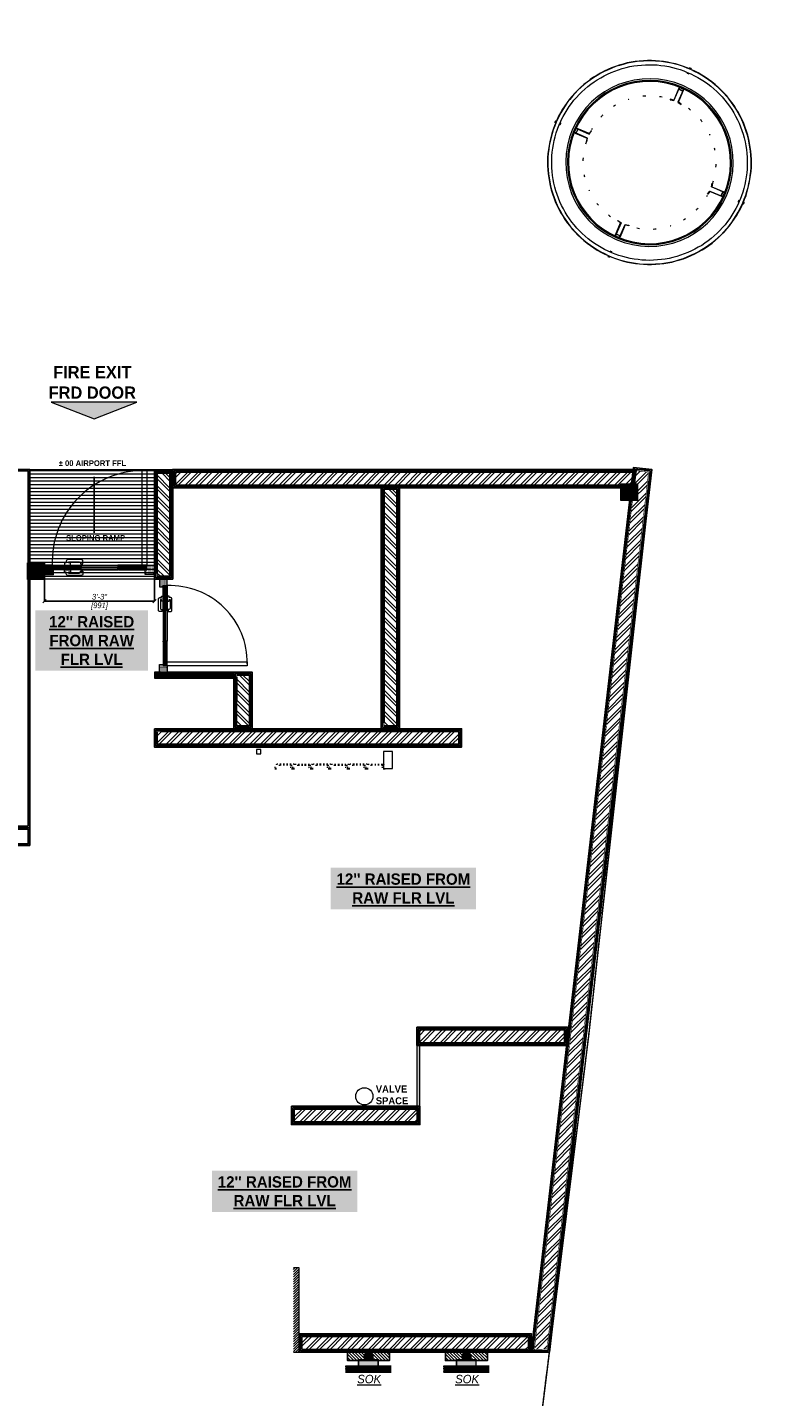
# Model space of a CAD drawing. Extents: x 258674 to 1051069, y -600163 to -66531.
# Tile 27 of 27: x 1050800 to 1051069, y -599753 to -599267. Entities that reach past the tile are written whole.
import ezdxf

# ---------------------------------------------------------------- set-up
doc = ezdxf.new("R2010")
doc.units = 0
doc.header["$LTSCALE"] = 21
doc.header["$MEASUREMENT"] = 0
doc.header["$PDMODE"] = 2
for name, pattern in [('CONTINOUS', [0]), ('DASHED2', [0.375, 0.25, -0.125]), ('LEVEL-F-OVERALL LAYOUT$0$HIDDEN', [0.375, 0.25, -0.125])]:
    doc.linetypes.add(name, pattern=pattern)
doc.layers.get('0').update_dxf_attribs({"linetype": 'CONTINUOUS'})
doc.layers.get('DEFPOINTS').update_dxf_attribs({"linetype": 'CONTINUOUS'})
for name, color, linetype in [('A-ANNO-DIMS-30', 7, 'CONTINUOUS'), ('beam text', 6, 'CONTINUOUS'), ('FURNITURE LAYOUT', 7, 'CONTINUOUS'), ('plaster', 253, 'CONTINUOUS'), ('TEXT 3', 1, 'CONTINUOUS'), ('TILE', 212, 'CONTINUOUS'), ('WALL - INTERNAL', 250, 'CONTINUOUS'), ('WALL - INTERNAL HATCH', 250, 'CONTINUOUS')]:
    doc.layers.add(name, color=color, linetype=linetype)
for name, color, linetype, lineweight in [('COUNTER', 7, 'CONTINUOUS', 13), ('DOOR-DRY STORE', 24, 'CONTINUOUS', 15), ('DOOR-MAIN ENTRY', 7, 'CONTINUOUS', 18), ('doors', 32, 'CONTINUOUS', 20), ('E-ANNO-DETL', 251, 'CONTINUOUS', 25), ('EQUIP TEXT', 7, 'CONTINUOUS', 25), ('EQUIPMENT COMMON', 124, 'CONTINUOUS', 20), ('EQUIPMENT N-VEG', 1, 'CONTINUOUS', 20), ('LEVEL-F-OVERALL LAYOUT$0$A-EQPM', 251, 'CONTINUOUS', 5), ('LEVEL-F-OVERALL LAYOUT$0$I-FLOR-OVHD', 251, 'LEVEL-F-OVERALL LAYOUT$0$HIDDEN', 18)]:
    doc.layers.add(name, color=color, linetype=linetype, lineweight=lineweight)
doc.styles.add('ARIAL', font='GOTHICI.TTF')
doc.styles.add('DES-01', font='swissl.ttf')
doc.styles.add('har', font='GOTHICB.TTF')
doc.dimstyles.new('Civil Dim', dxfattribs={"dimscale": 0.5, "dimtxt": 5, "dimasz": 2.5, "dimexe": 0, "dimexo": 0, "dimgap": 1, "dimtad": 1, "dimdec": 0, "dimzin": 0, "dimdsep": 46, "dimlunit": 4, "dimtxsty": 'ARIAL', "dimblk": 'OBLIQUE', "dimcen": 0.09, "dimclrd": 144, "dimclre": 144, "dimclrt": 256, "dimadec": 0, "dimazin": 0, "dimtfac": 1, "dimtdec": 0, "dimtofl": 0, "dimtmove": 1, "dimatfit": 3, "dimfxl": 1, "dimfrac": 1, "dimtolj": 1, "dimtzin": 0, "dimarcsym": 0})

# ---------------------------------------------------------------- blocks, each defined once
blk = doc.blocks.new('LEVEL-F-OVERALL LAYOUT$0$Column Cladding - Column Cladding- 1200mm-9377696-LEVEL F -PART PLAN-20')
at = {"layer": 'LEVEL-F-OVERALL LAYOUT$0$A-EQPM'}
for p, q in [((-8, 918), (-8, 926)), ((7, 926), (-8, 926)), ((-8, 874), (-8, 881)), ((-8, 874), (7, 874)), ((7, 926), (7, 918)), ((7, 881), (7, 874)), ((-23, 719), (-23, 603)), ((-20, 719), (-23, 719)), ((-20, 730), (-20, 710)), ((-20, 600), (-20, 719)), ((-20, 710), (20, 710)), ((-18, 712), (-18, 728)), ((-18, 728), (18, 728)), ((18, 712), (-18, 712)), ((9, 730), (-9, 730)), ((-6, 730), (9, 730)), ((18, 728), (18, 712)), ((20, 710), (20, 730)), ((23, 719), (20, 719)), ((20, 719), (20, 600)), ((23, 603), (23, 719)), ((-23, 603), (-54, 597)), ((-54, 597), (-53, 593)), ((-53, 593), (-20, 600)), ((20, 600), (53, 593)), ((54, 597), (23, 603)), ((53, 593), (54, 597)), ((-926, 7), (-918, 7)), ((-926, 7), (-926, -8)), ((-880, 7), (-874, 7)), ((-874, -8), (-874, 7)), ((-730, 20), (-710, 20)), ((-730, -9), (-730, 9)), ((-730, 7), (-730, -9)), ((-728, 18), (-728, -18)), ((-712, 18), (-728, 18)), ((-719, 20), (-719, 23)), ((-719, 23), (-603, 23)), ((-600, 20), (-719, 20)), ((-712, -18), (-712, 18)), ((-710, 20), (-710, -20)), ((-603, 23), (-597, 54)), ((-593, 53), (-600, 20)), ((-597, 54), (-593, 53)), ((597, 54), (593, 53)), ((593, 53), (600, 20)), ((603, 23), (597, 54)), ((600, 20), (719, 20)), ((719, 23), (603, 23)), ((730, 20), (710, 20)), ((710, 20), (710, -20)), ((712, -18), (712, 18)), ((712, 18), (728, 18)), ((719, 20), (719, 23)), ((728, 18), (728, -18)), ((730, -9), (730, 9)), ((730, 7), (730, -9)), ((874, 7), (880, 7)), ((874, 7), (874, -8)), ((918, 7), (926, 7)), ((926, -8), (926, 7)), ((-918, -8), (-926, -8)), ((-874, -8), (-880, -8)), ((-710, -20), (-730, -20)), ((-728, -18), (-712, -18)), ((-719, -20), (-600, -20)), ((-719, -23), (-719, -20)), ((-603, -23), (-719, -23)), ((-597, -54), (-603, -23)), ((-600, -20), (-593, -53)), ((-593, -53), (-597, -54)), ((600, -20), (593, -53)), ((593, -53), (597, -54)), ((597, -54), (603, -23)), ((719, -20), (600, -20)), ((603, -23), (719, -23)), ((710, -20), (730, -20)), ((728, -18), (712, -18)), ((719, -23), (719, -20)), ((880, -8), (874, -8)), ((926, -8), (918, -8)), ((-54, -596), (-53, -593)), ((-23, -603), (-54, -596)), ((-53, -593), (-20, -600)), ((-23, -719), (-23, -603)), ((-20, -600), (-20, -719)), ((20, -600), (53, -593)), ((20, -719), (20, -600)), ((54, -596), (23, -603)), ((23, -603), (23, -719)), ((53, -593), (54, -596)), ((-20, -719), (-23, -719)), ((-20, -710), (20, -710)), ((-20, -730), (-20, -710)), ((-18, -712), (-18, -728)), ((18, -712), (-18, -712)), ((-18, -728), (18, -728)), ((11, -730), (-11, -730)), ((-6, -730), (11, -730)), ((18, -728), (18, -712)), ((20, -710), (20, -730)), ((23, -719), (20, -719)), ((-8, -881), (-8, -874)), ((7, -874), (-8, -874)), ((-8, -926), (-8, -918)), ((-8, -926), (7, -926)), ((7, -874), (7, -881)), ((7, -918), (7, -926))]:
    blk.add_line(p, q, dxfattribs=at)
at = {"layer": 'LEVEL-F-OVERALL LAYOUT$0$A-EQPM', "flags": 128}
for points in [[(0, 918), (-37, 918), (-73, 916), (-110, 912), (-146, 907), (-182, 900), (-218, 892), (-254, 883), (-289, 872), (-324, 860), (-358, 846), (-391, 831), (-424, 815), (-456, 797), (-488, 778), (-519, 758), (-549, 737), (-578, 714), (-606, 691), (-633, 666), (-659, 640), (-684, 613), (-708, 585), (-731, 556), (-752, 527), (-773, 496), (-792, 465), (-810, 433), (-827, 400), (-842, 367), (-856, 333), (-869, 298), (-880, 263), (-890, 228), (-898, 192), (-905, 156), (-911, 120), (-915, 83), (-917, 47), (-918, 10), (-918, -27), (-916, -64), (-913, -100), (-908, -137), (-902, -173), (-894, -209), (-885, -244), (-875, -279), (-863, -314), (-850, -349), (-835, -382), (-819, -415), (-802, -448), (-783, -479), (-764, -510), (-743, -541), (-720, -570), (-697, -598), (-673, -626), (-647, -652), (-620, -677), (-593, -702), (-564, -725), (-535, -747), (-505, -767), (-473, -787), (-442, -805), (-409, -822), (-376, -838), (-342, -852), (-308, -865), (-273, -877), (-238, -887), (-202, -896), (-166, -903), (-130, -909), (-93, -914), (-57, -917), (-20, -918), (0, -919)], [(0, 916), (-37, 915), (-73, 913), (-110, 909), (-146, 904), (-182, 898), (-218, 890), (-253, 880), (-288, 869), (-323, 857), (-357, 844), (-390, 829), (-423, 812), (-455, 795), (-487, 776), (-517, 756), (-547, 735), (-576, 712), (-604, 689), (-631, 664), (-657, 638), (-682, 611), (-706, 584), (-729, 555), (-750, 525), (-771, 495), (-790, 464), (-808, 432), (-824, 399), (-840, 366), (-854, 332), (-866, 298), (-878, 263), (-887, 227), (-896, 192), (-903, 156), (-908, 119), (-912, 83), (-915, 47), (-916, 10), (-916, -27), (-914, -63), (-911, -100), (-906, -136), (-900, -172), (-892, -208), (-883, -244), (-873, -279), (-861, -313), (-847, -348), (-833, -381), (-817, -414), (-800, -447), (-781, -478), (-762, -509), (-741, -539), (-718, -568), (-695, -597), (-671, -624), (-645, -650), (-619, -675), (-591, -700), (-563, -723), (-533, -745), (-503, -765), (-472, -785), (-440, -803), (-408, -820), (-375, -836), (-341, -850), (-307, -863), (-272, -875), (-237, -885), (-201, -894), (-165, -901), (-129, -907), (-93, -911), (-56, -914), (-20, -916), (0, -916)], [(0, -882), (-35, -881), (-70, -879), (-106, -875), (-140, -870), (-175, -864), (-210, -856), (-244, -847), (-277, -837), (-311, -825), (-343, -812), (-375, -798), (-407, -782), (-438, -765), (-468, -747), (-498, -728), (-526, -707), (-554, -685), (-581, -663), (-607, -639), (-632, -614), (-656, -588), (-679, -562), (-701, -534), (-722, -506), (-742, -476), (-760, -446), (-777, -415), (-793, -384), (-808, -352), (-822, -319), (-834, -286), (-844, -253), (-854, -219), (-862, -184), (-869, -150), (-874, -115), (-878, -80), (-880, -45), (-881, -10), (-881, 26), (-879, 61), (-876, 96), (-872, 131), (-866, 166), (-858, 200), (-850, 234), (-840, 268), (-828, 302), (-816, 334), (-802, 367), (-786, 399), (-770, 430), (-752, 460), (-733, 490), (-713, 519), (-691, 547), (-669, 574), (-645, 600), (-621, 626), (-595, 650), (-569, 673), (-542, 696), (-513, 717), (-484, 737), (-454, 755), (-424, 773), (-393, 789), (-361, 804), (-328, 818), (-295, 831), (-262, 842), (-228, 852), (-194, 860), (-159, 867), (-124, 873), (-89, 877), (-54, 880), (-19, 881), (0, 881)], [(0, -919), (37, -918), (73, -916), (110, -912), (146, -907), (182, -900), (218, -892), (254, -883), (289, -872), (324, -860), (358, -846), (391, -831), (424, -815), (456, -797), (488, -778), (519, -758), (549, -737), (578, -714), (606, -691), (633, -666), (659, -640), (684, -613), (708, -585), (731, -556), (752, -527), (773, -496), (792, -465), (810, -433), (827, -400), (842, -367), (856, -333), (869, -298), (880, -263), (890, -228), (898, -192), (905, -156), (911, -120), (915, -83), (917, -47), (918, -10), (918, 27), (916, 64), (913, 100), (908, 137), (902, 173), (894, 209), (885, 244), (875, 279), (863, 314), (850, 349), (835, 382), (819, 415), (802, 448), (783, 479), (764, 510), (743, 541), (720, 570), (697, 598), (673, 626), (647, 652), (620, 677), (593, 702), (564, 725), (535, 747), (505, 767), (473, 787), (442, 805), (409, 822), (376, 838), (342, 852), (308, 865), (273, 877), (238, 887), (202, 896), (166, 903), (130, 909), (93, 914), (57, 917), (20, 918), (0, 918)], [(0, -916), (37, -915), (73, -913), (110, -909), (146, -904), (182, -898), (218, -890), (253, -880), (288, -869), (323, -857), (357, -844), (390, -829), (423, -812), (455, -795), (487, -776), (517, -756), (547, -735), (576, -712), (604, -689), (631, -664), (657, -638), (682, -611), (706, -584), (729, -555), (750, -525), (771, -495), (790, -464), (808, -432), (824, -399), (840, -366), (854, -332), (866, -298), (878, -263), (887, -227), (896, -192), (903, -156), (908, -119), (912, -83), (915, -47), (916, -10), (916, 27), (914, 63), (911, 100), (906, 136), (900, 172), (892, 208), (883, 244), (873, 279), (861, 313), (847, 348), (833, 381), (817, 414), (800, 447), (781, 478), (762, 509), (741, 539), (718, 568), (695, 597), (671, 624), (645, 650), (619, 675), (591, 700), (563, 723), (533, 745), (503, 765), (472, 785), (440, 803), (408, 820), (375, 836), (341, 850), (307, 863), (272, 875), (237, 885), (201, 894), (165, 901), (129, 907), (93, 911), (56, 914), (20, 916), (0, 916)], [(0, 881), (35, 881), (70, 879), (106, 875), (140, 870), (175, 864), (210, 856), (244, 847), (277, 837), (311, 825), (343, 812), (375, 798), (407, 782), (438, 765), (468, 747), (498, 728), (526, 707), (554, 685), (581, 663), (607, 639), (632, 614), (656, 588), (679, 562), (701, 534), (722, 506), (742, 476), (760, 446), (777, 415), (793, 384), (808, 352), (822, 319), (834, 286), (844, 253), (854, 219), (862, 184), (869, 150), (874, 115), (878, 80), (880, 45), (881, 10), (881, -26), (879, -61), (876, -96), (872, -131), (866, -166), (858, -200), (850, -234), (840, -268), (828, -302), (816, -334), (802, -367), (786, -399), (770, -430), (752, -460), (733, -490), (713, -519), (691, -547), (669, -574), (645, -600), (621, -626), (595, -650), (569, -673), (542, -696), (513, -717), (484, -737), (454, -755), (424, -773), (393, -789), (361, -804), (328, -818), (295, -831), (262, -842), (228, -852), (194, -860), (159, -867), (124, -873), (89, -877), (54, -880), (19, -881), (0, -882)]]:
    blk.add_lwpolyline(points, dxfattribs=at)
at = {"layer": 'LEVEL-F-OVERALL LAYOUT$0$A-EQPM'}
for radius, start, end in [(755, 90, 270), (755, 270, 90), (740, 90, 270), (731, 0, 180), (740, 270, 90), (600, 123.9603, 125.8779), (600, 109.5052, 111.9239), (600, 95.8552, 97.3727), (600, 82.6273, 84.1448), (600, 68.0761, 70.4948), (600, 54.1221, 56.0397), (600, 137.7734, 138.4615), (600, 41.5385, 42.2266), (600, 150.9777, 153.3199), (600, 26.6801, 29.0223), (600, 165.31, 167.4912), (600, 12.5088, 14.69), (731, 180, 0), (600, 192.5088, 194.69), (600, 345.31, 347.4912), (600, 206.6801, 209.0223), (600, 330.9777, 333.3199), (600, 221.5385, 222.2266), (600, 234.1221, 236.0397), (600, 303.9603, 305.8779), (600, 317.7734, 318.4615), (600, 248.0761, 250.4948), (600, 262.6273, 264.1448), (600, 275.8552, 277.3727), (600, 289.5052, 291.9239)]:
    blk.add_arc((0, 0), radius, start, end, dxfattribs=at)
blk = doc.blocks.new('A$C68A023B9')
at = {"layer": 'doors', "ltscale": 2}
blk.add_lwpolyline([(4.75, 0.75, 0.530238), (5.22, 1.44), (6, 1.44), (6, 0.75), (6, 0.5, -0.414214), (5.5, 0), (1.09, 0, -0.414214), (0.59, 0.5), (0.59, 0.75), (0.59, 1.1), (0, 1.1), (0, 1.85), (1.94, 1.85), (1.94, 1.1), (1.34, 1.1), (1.34, 0.75)], format="xyb", close=True, dxfattribs=at)
blk = doc.blocks.new('A$C277E55D2')
at = {"ltscale": 100}
h = blk.add_hatch(dxfattribs=at)
h.set_pattern_fill('DOTS', color=256, scale=3, angle=-90, style=0)
h.set_pattern_definition([(90, (-229616.42871, 59696.58595), (0.1875, 0.09375), [0, -0.1875])])
h.paths.add_polyline_path([(-1.5, 30.77), (-1.25, 30.77), (-1.25, 31.02), (1.5, 31.02), (1.5, 29.5), (1, 29.5), (1, 28), (-1.5, 28)])
at = {"lineweight": 9, "ltscale": 100}
h = blk.add_hatch(dxfattribs=at)
h.set_pattern_fill('DOLMIT', color=251, angle=-90, style=0)
h.set_pattern_definition([(90, (-229620.6787, 59689.58557), (0.25, 0), []), (45, (-229620.6787, 59689.5856), (0.4999999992, -0.4999999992), [0.35355339, -0.70710768])])
h.paths.add_polyline_path([(10.5, 28), (10.5, 28.63), (10.25, 28.63), (10.25, 29.5), (1, 29.5), (1, 28)])
h.paths.add_polyline_path([(22.5, 28), (22.5, 28.63), (22.75, 28.63), (22.75, 29.5), (32, 29.5), (32, 28)])
at = {"ltscale": 100}
h = blk.add_hatch(dxfattribs=at)
h.set_pattern_fill('DOTS', color=256, scale=3, angle=-90, style=0)
h.set_pattern_definition([(90, (-229622.39871, 59688.08516), (0.1875, 0.09375), [0, -0.1875])])
h.paths.add_polyline_path([(34.53, 30.77), (34.28, 30.77), (34.28, 31.02), (31.53, 31.02), (31.53, 29.5), (32.03, 29.5), (32.03, 28), (34.53, 28)])
for p, q in [((10.5, 29.5), (10.25, 28.88)), ((10.25, 29.5), (10.5, 28.88)), ((22.5, 29.5), (22.75, 28.88)), ((22.75, 29.5), (22.5, 28.88))]:
    blk.add_line(p, q)
at = {"color": 0}
for p, q in [((22.5, 29.5), (10.5, 29.5)), ((22.5, 28), (10.5, 28))]:
    blk.add_line(p, q, dxfattribs=at)
at = {"ltscale": 100}
for points in [[(1.5, 29.5), (1, 29.5), (1, 28), (-1.5, 28), (-1.5, 30.77), (-1.25, 30.77), (-1.25, 31.02), (1.5, 31.02)], [(31.53, 29.5), (32.03, 29.5), (32.03, 28), (34.53, 28), (34.53, 30.77), (34.28, 30.77), (34.28, 31.02), (31.53, 31.02)]]:
    blk.add_lwpolyline(points, close=True, dxfattribs=at)
for points in [[(-1.25, 31.02), (-1.25, 30.77), (-1.5, 30.77), (-1.5, 31.02)], [(34.53, 31.02), (34.53, 30.77), (34.28, 30.77), (34.28, 31.02)]]:
    blk.add_lwpolyline(points, dxfattribs=at)
at = {"color": 0, "ltscale": 100}
for points in [[(10.5, 28), (10.5, 28.63), (10.25, 28.63), (10.25, 29.5), (1, 29.5), (1, 28), (10.5, 28)], [(22.5, 28), (22.5, 28.63), (22.75, 28.63), (22.75, 29.5), (32, 29.5), (32, 28), (22.5, 28)]]:
    blk.add_lwpolyline(points, dxfattribs=at)
at = {"color": 0}
blk.add_lwpolyline([(2.5, 28), (2.5, -3), (1, -3), (1, 28)], close=True, dxfattribs=at)
for points in [[(10.5, 28.88), (10.25, 28.88), (10.25, 29.5), (10.5, 29.5)], [(22.5, 28.88), (22.75, 28.88), (22.75, 29.5), (22.5, 29.5)]]:
    blk.add_lwpolyline(points, close=True)
at = {"color": 4, "lineweight": 18, "ltscale": 2}
blk.add_lwpolyline([(22.75, 28.63), (10.25, 28.63), (10.25, 28.88), (22.75, 28.88)], close=True, dxfattribs=at)
at = {"color": 0}
blk.add_arc((2.12, 26.9), 29.9, 269.2813, 2.1226, dxfattribs=at)
at = {"color": 1, "linetype": 'Continuous', "ltscale": 50, "rotation": 180}
blk.add_blockref('A$C68A023B9', (27.97, 31.35), dxfattribs=at)
at = {"color": 1, "linetype": 'Continuous', "ltscale": 50, "extrusion": (0, 0, -1), "zscale": -1}
blk.add_blockref('A$C68A023B9', (-27.97, 26.15), dxfattribs=at)
blk = doc.blocks.new('_Oblique')
at = {"color": 0, "linetype": 'ByBlock', "lineweight": -2}
blk.add_line((-0.5, -0.5), (0.5, 0.5), dxfattribs=at)
blk = doc.blocks.new('*D1349')
at = {"layer": 'A-ANNO-DIMS-30', "color": 144, "linetype": 'Continuous', "lineweight": -2, "ltscale": 8}
for p, q in [((1050806.07, -599463.32), (1050806.07, -599470.95)), ((1050845.08, -599463.15), (1050845.08, -599470.95)), ((1050806.07, -599470.95), (1050845.08, -599470.95))]:
    blk.add_line(p, q, dxfattribs=at)
at = {"layer": 'DEFPOINTS', "color": 0, "linetype": 'Continuous'}
for p in [(1050806.07, -599463.32), (1050845.08, -599463.15), (1050845.08, -599470.95)]:
    blk.add_point(p, dxfattribs=at)
at = {"layer": 'A-ANNO-DIMS-30', "color": 144, "linetype": 'ByBlock', "lineweight": -2, "xscale": 1.25, "yscale": 1.25, "zscale": 1.25, "rotation": 180}
blk.add_blockref('_Oblique', (1050806.07, -599470.95), dxfattribs=at)
at = {"layer": 'A-ANNO-DIMS-30', "color": 144, "linetype": 'ByBlock', "lineweight": -2, "xscale": 1.25, "yscale": 1.25, "zscale": 1.25}
blk.add_blockref('_Oblique', (1050845.08, -599470.95), dxfattribs=at)
at = {"layer": 'A-ANNO-DIMS-30', "linetype": 'Continuous', "lineweight": 0, "ltscale": 8, "char_height": 2, "attachment_point": 5, "style": 'ARIAL'}
for s, insert in [('\\A1;3\'-3"', (1050825.57, -599469.4)), ('\\A1;[991]', (1050825.57, -599472.75))]:
    blk.add_mtext(s, dxfattribs=dict(at, insert=insert))

msp = doc.modelspace()

# ---------------------------------------------------------------- hatches: boundary and pattern name
at = {"layer": 'beam text', "linetype": 'Continuous', "lineweight": 0, "ltscale": 8, "transparency": 33554687}
h = msp.add_hatch(color=3, dxfattribs=at)
h.dxf.hatch_style = 1
h.paths.add_polyline_path([(1051010.46, -599435.32), (1051010.46, -599429.32), (1051016.46, -599429.32), (1051016.46, -599435.32)])
h = msp.add_hatch(color=3, dxfattribs=at)
h.dxf.hatch_style = 1
h.paths.add_polyline_path([(1050800.07, -599463.32), (1050800.07, -599457.32), (1050806.07, -599457.32), (1050806.07, -599463.32)])
at = {"layer": 'COUNTER', "ltscale": 9}
h = msp.add_hatch(dxfattribs=at)
h.set_pattern_fill('ANSI31', color=24, scale=5, angle=0.008)
h.set_pattern_definition([(45.008039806, (45506.56, -4127.3859), (-0.44200374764, 0.44187972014), [])])
edge = h.paths.add_edge_path()
edge.add_line((1050896.38, -599707.4), (1050894.38, -599707.4))
edge.add_line((1050894.38, -599707.4), (1050894.38, -599737.31))
edge.add_line((1050894.38, -599737.31), (1050896.38, -599737.31))
edge.add_line((1050896.38, -599737.31), (1050896.38, -599707.41))
at = {"layer": 'E-ANNO-DETL', "linetype": 'Continuous', "lineweight": 0, "ltscale": 8}
h = msp.add_hatch(color=1, dxfattribs=at)
h.dxf.hatch_style = 1
h.paths.add_polyline_path([(1050823.67, -599406.33), (1050838.84, -599400.43), (1050808.49, -599400.43)])
h = msp.add_hatch(dxfattribs=at)
h.set_pattern_fill('ANSI31', color=9, scale=10, angle=135)
h.set_pattern_definition([(180, (-94.7713, -1285.8425), (-1e-16, -1.25), [])])
h.paths.add_polyline_path([(1050800.82, -599424.29), (1050845.08, -599424.29), (1050845.08, -599463.15), (1050800.82, -599463.15)])
at = {"layer": 'E-ANNO-DETL', "linetype": 'Continuous', "lineweight": 0, "ltscale": 8, "true_color": 0x991b1e}
h = msp.add_hatch(dxfattribs=at)
h.set_pattern_fill('ANSI31', color=244)
h.set_pattern_definition([(45, (-94.77133, -1285.84255), (-0.088388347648, 0.088388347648), [])])
h.paths.add_polyline_path([(1050845.07, -599498.24), (1050873.25, -599498.24), (1050873.25, -599496.17), (1050845.07, -599496.17)])
at = {"layer": 'FURNITURE LAYOUT'}
h = msp.add_hatch(dxfattribs=at)
h.set_pattern_fill('ANSI31', color=5, scale=0.25, angle=270)
h.set_pattern_definition([(315, (1055071.52195, -519537.7508), (0.5612660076, 0.5612660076), [])])
h.paths.add_polyline_path([(1050913.56, -599737.31), (1050913.56, -599740.31), (1050928.45, -599740.31), (1050928.45, -599737.31)])
at = {"layer": 'FURNITURE LAYOUT', "linetype": 'Continuous', "lineweight": 0, "ltscale": 8}
h = msp.add_hatch(dxfattribs=at)
h.set_pattern_fill('ANSI31', color=3, angle=180)
h.set_pattern_definition([(225, (2053556.26272, -1192532.3414), (0.088388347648, -0.088388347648), [])])
edge = h.paths.add_edge_path()
edge.add_arc((1050921.01, -599738.81), 1.5, 0, 360)
h = msp.add_hatch(color=3, dxfattribs=at)
h.dxf.hatch_style = 1
edge = h.paths.add_edge_path()
edge.add_arc((1050921.01, -599738.81), 1.5, 0, 360)
at = {"layer": 'FURNITURE LAYOUT'}
h = msp.add_hatch(dxfattribs=at)
h.set_pattern_fill('ANSI31', color=5, scale=0.25, angle=270)
h.set_pattern_definition([(315, (1055106.266, -519537.7508), (0.5612660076, 0.5612660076), [])])
h.paths.add_polyline_path([(1050948.31, -599737.31), (1050948.31, -599740.31), (1050963.2, -599740.31), (1050963.2, -599737.31)])
at = {"layer": 'FURNITURE LAYOUT', "linetype": 'Continuous', "lineweight": 0, "ltscale": 8}
h = msp.add_hatch(dxfattribs=at)
h.set_pattern_fill('ANSI31', color=3, angle=180)
h.set_pattern_definition([(225, (2053591.00679, -1192532.3414), (0.088388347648, -0.088388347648), [])])
edge = h.paths.add_edge_path()
edge.add_arc((1050955.75, -599738.81), 1.5, 0, 360)
h = msp.add_hatch(color=3, dxfattribs=at)
h.dxf.hatch_style = 1
edge = h.paths.add_edge_path()
edge.add_arc((1050955.75, -599738.81), 1.5, 0, 360)
at = {"layer": 'FURNITURE LAYOUT', "true_color": 0x939598}
h = msp.add_hatch(color=252, dxfattribs=at)
h.dxf.hatch_style = 1
h.paths.add_polyline_path([(1050924.43, -599740.02), (1050924.43, -599742.22), (1050917.46, -599742.22), (1050917.46, -599740.02)])
h = msp.add_hatch(color=252, dxfattribs=at)
h.dxf.hatch_style = 1
h.paths.add_polyline_path([(1050959.17, -599740.02), (1050959.17, -599742.22), (1050952.21, -599742.22), (1050952.21, -599740.02)])
at = {"layer": 'FURNITURE LAYOUT', "linetype": 'Continuous', "lineweight": 0, "ltscale": 8}
h = msp.add_hatch(dxfattribs=at)
h.set_pattern_fill('ANSI31', color=6, angle=233.9576)
h.set_pattern_definition([(278.95762952, (1095020.50366, -513465.10221), (0.12347546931, 0.01946300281), [])])
edge = h.paths.add_edge_path()
edge.add_line((1050928.84, -599742.22), (1050928.91, -599744.42))
edge.add_line((1050928.87, -599744.42), (1050913.05, -599744.42))
edge.add_line((1050913.05, -599744.42), (1050912.98, -599742.22))
edge.add_line((1050912.98, -599742.22), (1050928.87, -599742.22))
h = msp.add_hatch(dxfattribs=at)
h.set_pattern_fill('ANSI31', color=6, angle=233.9576)
h.set_pattern_definition([(278.95762952, (1095055.24773, -513465.10221), (0.12347546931, 0.01946300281), [])])
edge = h.paths.add_edge_path()
edge.add_line((1050963.58, -599742.22), (1050963.65, -599744.42))
edge.add_line((1050963.62, -599744.42), (1050947.79, -599744.42))
edge.add_line((1050947.79, -599744.42), (1050947.72, -599742.22))
edge.add_line((1050947.72, -599742.22), (1050963.62, -599742.22))
at = {"layer": 'WALL - INTERNAL HATCH'}
h = msp.add_hatch(dxfattribs=at)
h.set_pattern_fill('ANSI32', color=5, scale=7, angle=90.008)
h.set_pattern_definition([(135.00804, (1050458.6122, -598405.5104), (-1.855895, -1.856416), []), (135.00804, (1050458.612, -598404.273), (-1.855895, -1.856416), [])])
edge = h.paths.add_edge_path()
edge.add_line((1050846.08, -599461.05), (1050846.07, -599425.57))
edge.add_line((1050846.07, -599425.57), (1050850.57, -599425.57))
edge.add_line((1050850.57, -599425.57), (1050850.58, -599462.14))
edge.add_line((1050850.58, -599462.14), (1050846.08, -599462.15))
h = msp.add_hatch(dxfattribs=at)
h.set_pattern_fill('ANSI32', color=5, scale=7, angle=180.008)
h.set_pattern_definition([(225.0080398, (453938.0582, -1646344.6857), (1.85641574, -1.8558948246), []), (225.0080398, (453936.8208, -1646344.686), (1.85641574, -1.8558948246), [])])
h.paths.add_polyline_path([(1051015.29, -599429.79), (1050852.57, -599429.76), (1050852.57, -599425.26), (1051015.81, -599425.29)])
h = msp.add_hatch(dxfattribs=at)
h.set_pattern_fill('ANSI32', color=5, scale=7, angle=180.008)
h.set_pattern_definition([(225.0080398, (6262.6012, -1444.603), (1.85641574, -1.8558948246), []), (225.0080398, (6261.3637, -1444.6032), (1.85641574, -1.8558948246), [])])
h.paths.add_polyline_path([(1050979.85, -599736.41), (1051015.88, -599424.68), (1051020.35, -599425.2), (1050984.31, -599736.18)])
h = msp.add_hatch(dxfattribs=at)
h.set_pattern_fill('ANSI32', color=5, scale=7, angle=90.008)
h.set_pattern_definition([(135.00804, (1050539.049, -598411.2328), (-1.855895, -1.856416), []), (135.00804, (1050539.0489, -598409.9953), (-1.855895, -1.856416), [])])
edge = h.paths.add_edge_path()
edge.add_line((1050926.51, -599514.14), (1050926.51, -599431.29))
edge.add_line((1050926.51, -599431.29), (1050931.01, -599431.29))
edge.add_line((1050931.01, -599431.29), (1050931.01, -599515.23))
edge.add_line((1050931.01, -599515.23), (1050926.51, -599515.23))
h = msp.add_hatch(dxfattribs=at)
h.set_pattern_fill('ANSI32', color=5, scale=7, angle=90.008)
h.set_pattern_definition([(135.00804, (1050486.777, -598433.3064), (-1.855895, -1.856416), []), (135.00804, (1050486.7768, -598432.069), (-1.855895, -1.856416), [])])
edge = h.paths.add_edge_path()
edge.add_line((1050874.25, -599497.84), (1050874.24, -599515.23))
edge.add_line((1050874.24, -599515.23), (1050878.74, -599515.24))
edge.add_line((1050878.74, -599515.24), (1050878.75, -599497.17))
edge.add_line((1050878.75, -599497.17), (1050874.25, -599497.17))
h = msp.add_hatch(dxfattribs=at)
h.set_pattern_fill('ANSI32', color=5, scale=7, angle=0.008)
h.set_pattern_definition([(45.00804, (1051950.0687, -599129.773), (-1.856416, 1.855895), []), (45.00804, (1051951.3061, -599129.773), (-1.856416, 1.855895), [])])
edge = h.paths.add_edge_path()
edge.add_line((1050847.17, -599517.24), (1050953.03, -599517.23))
edge.add_line((1050953.03, -599517.23), (1050953.03, -599521.73))
edge.add_line((1050953.03, -599521.73), (1050846.07, -599521.74))
edge.add_line((1050846.07, -599521.74), (1050846.07, -599517.24))
h = msp.add_hatch(dxfattribs=at)
h.set_pattern_fill('ANSI32', color=5, scale=7, angle=180.008)
h.set_pattern_definition([(225.00804, (1044593.14, -604090.2832), (1.8564157, -1.8558948), []), (225.00804, (1044591.9024, -604090.2834), (1.8564157, -1.8558948), [])])
h.paths.add_polyline_path([(1050939.1, -599623.05), (1050990.59, -599623.03), (1050990.59, -599627.54), (1050939.1, -599627.55)])
at = {"layer": 'WALL - INTERNAL HATCH', "linetype": 'Continuous', "lineweight": 0, "ltscale": 8}
h = msp.add_hatch(color=5, dxfattribs=at)
h.dxf.hatch_style = 1
h.paths.add_polyline_path([(1050939.24, -599628.55), (1050938.1, -599628.55), (1050938.1, -599650.1), (1050939.24, -599650.1)])
at = {"layer": 'WALL - INTERNAL HATCH'}
h = msp.add_hatch(dxfattribs=at)
h.set_pattern_fill('ANSI32', color=5, scale=7, angle=180.008)
h.set_pattern_definition([(225.00804, (1044539.6795, -604118.3418), (1.8564157, -1.8558948), []), (225.00804, (1044538.442, -604118.342), (1.8564157, -1.8558948), [])])
h.paths.add_polyline_path([(1050894.64, -599651.1), (1050938.24, -599651.1), (1050938.24, -599655.6), (1050894.64, -599655.6)])
h = msp.add_hatch(dxfattribs=at)
h.set_pattern_fill('ANSI32', color=5, scale=7, angle=0.008)
h.set_pattern_definition([(45.00804, (1052014.4012, -599344.3362), (-1.856416, 1.855895), []), (45.00804, (1052015.6386, -599344.336), (-1.856416, 1.855895), [])])
edge = h.paths.add_edge_path()
edge.add_line((1050897.47, -599736.32), (1050977.74, -599736.29))
edge.add_line((1050977.74, -599736.29), (1050977.73, -599731.79))
edge.add_line((1050977.73, -599731.79), (1050897.38, -599731.82))
edge.add_line((1050897.38, -599731.82), (1050897.38, -599736.32))

# ---------------------------------------------------------------- linework, layer by layer
at = {"layer": 'beam text', "color": 1, "linetype": 'Continuous', "lineweight": 0, "ltscale": 8}
for points in [[(1051010.46, -599435.32), (1051010.46, -599429.32), (1051016.46, -599429.32), (1051016.46, -599435.32)], [(1050800.07, -599463.32), (1050800.07, -599457.32), (1050806.07, -599457.32), (1050806.07, -599463.32)]]:
    msp.add_lwpolyline(points, close=True, dxfattribs=at)
at = {"layer": 'DOOR-MAIN ENTRY', "color": 1, "linetype": 'Continuous', "lineweight": 0, "ltscale": 8, "const_width": 0.5}
msp.add_lwpolyline([(1050976.87, -599804.21), (1050999.17, -599624.68), (1051021.46, -599424.32), (1050189.46, -599424.32), (1050189.5, -599832.82), (1050194.46, -599832.82)], dxfattribs=at)
at = {"layer": 'E-ANNO-DETL', "color": 5, "linetype": 'Continuous', "lineweight": 0, "ltscale": 8}
msp.add_line((1050899.63, -599516.23), (1050899.55, -599516.23), dxfattribs=at)
for points in [[(1050823.67, -599406.33), (1050838.84, -599400.43), (1050808.49, -599400.43)], [(1050845.07, -599498.24), (1050873.25, -599498.24), (1050873.25, -599496.17), (1050845.07, -599496.17)]]:
    msp.add_lwpolyline(points, close=True, dxfattribs=at)
at = {"layer": 'E-ANNO-DETL', "color": 18, "linetype": 'Continuous', "lineweight": 0, "ltscale": 8, "true_color": 0x000000}
msp.add_lwpolyline([(1050800.82, -599424.29), (1050845.08, -599424.29), (1050845.08, -599463.15), (1050800.82, -599463.15)], close=True, dxfattribs=at)
at = {"layer": 'E-ANNO-DETL', "color": 5, "linetype": 'Continuous', "lineweight": 0, "ltscale": 8, "elevation": 0}
msp.add_lwpolyline([(1050939.24, -599628.55), (1050938.1, -599628.55), (1050938.1, -599650.1), (1050939.24, -599650.1)], close=True, dxfattribs=at)
at = {"layer": 'E-ANNO-DETL', "color": 5, "linetype": 'Continuous', "lineweight": 0}
for points in [[(1050896.38, -599707.4), (1050894.38, -599707.4)], [(1050896.38, -599737.43), (1050896.38, -599707.41)], [(1050896.38, -599737.31), (1050896.38, -599707.41)], [(1050894.38, -599737.31), (1050896.38, -599737.31)]]:
    msp.add_lwpolyline(points, dxfattribs=at)
at = {"layer": 'EQUIPMENT COMMON', "linetype": 'Continuous', "lineweight": 0}
msp.add_circle((1050919.54, -599646.58), 3.05, dxfattribs=at)
at = {"layer": 'EQUIPMENT N-VEG'}
for points in [[(1050881.25, -599523.57), (1050881.25, -599525.08), (1050882.76, -599525.08), (1050882.76, -599523.57), (1050881.25, -599523.57)], [(1050887.86, -599530.1), (1050887.91, -599529.84), (1050887.95, -599529.68)], [(1050887.87, -599530.22), (1050887.87, -599530.68)], [(1050888.16, -599530.1), (1050888.16, -599530.68)], [(1050888.35, -599528.97), (1050888.35, -599528.88), (1050888.44, -599528.8), (1050888.56, -599528.76)], [(1050888.81, -599528.76), (1050888.56, -599528.76)], [(1050889.23, -599529.17), (1050889.44, -599529.13), (1050889.65, -599529.09)], [(1050889.99, -599528.76), (1050889.52, -599528.76)], [(1050889.99, -599529.09), (1050889.65, -599529.09)], [(1050891.16, -599528.76), (1050890.7, -599528.76)], [(1050891.16, -599529.09), (1050890.7, -599529.09)], [(1050892.37, -599528.76), (1050891.87, -599528.76)], [(1050892.37, -599529.09), (1050891.87, -599529.09)], [(1050893.54, -599528.76), (1050893.08, -599528.76)], [(1050893.42, -599529.09), (1050893.08, -599529.09)], [(1050893.33, -599529.68), (1050893.37, -599529.84), (1050893.37, -599530.1)], [(1050893.42, -599529.09), (1050893.63, -599529.13), (1050893.84, -599529.17)], [(1050893.71, -599529.51), (1050893.71, -599528.96)], [(1050893.84, -599529.51), (1050893.84, -599528.96)], [(1050893.9, -599530.68), (1050893.9, -599530.1)], [(1050894.13, -599530.1), (1050894.17, -599529.84), (1050894.25, -599529.68)], [(1050894.23, -599530.68), (1050894.23, -599530.22)], [(1050894.51, -599528.76), (1050894.26, -599528.76)], [(1050894.36, -599530.68), (1050894.36, -599530.22)], [(1050894.51, -599528.76), (1050894.63, -599528.8), (1050894.72, -599528.88), (1050894.72, -599528.96)], [(1050894.65, -599530.68), (1050894.65, -599530.1)], [(1050894.84, -599528.96), (1050894.88, -599528.88), (1050894.93, -599528.8), (1050895.05, -599528.76)], [(1050895.05, -599528.76), (1050895.3, -599528.76)], [(1050895.72, -599529.17), (1050895.93, -599529.13), (1050896.14, -599529.09)], [(1050896.02, -599528.75), (1050896.48, -599528.75)], [(1050896.14, -599529.09), (1050896.48, -599529.09)], [(1050897.19, -599528.75), (1050897.69, -599528.75)], [(1050897.19, -599529.09), (1050897.69, -599529.09)], [(1050898.36, -599528.75), (1050898.86, -599528.75)], [(1050898.36, -599529.09), (1050898.86, -599529.09)], [(1050899.58, -599528.75), (1050900.04, -599528.75)], [(1050899.58, -599529.09), (1050899.91, -599529.09)], [(1050899.78, -599529.68), (1050899.87, -599529.84), (1050899.91, -599530.09)], [(1050899.91, -599529.09), (1050900.12, -599529.13), (1050900.33, -599529.17)], [(1050900.2, -599528.96), (1050900.2, -599529.51)], [(1050900.33, -599528.96), (1050900.33, -599529.51)], [(1050900.43, -599530.09), (1050900.43, -599530.68)], [(1050900.66, -599530.09), (1050900.66, -599529.84), (1050900.75, -599529.68)], [(1050900.73, -599530.22), (1050900.73, -599530.68)], [(1050900.75, -599528.75), (1050901, -599528.75)], [(1050900.85, -599530.22), (1050900.85, -599530.68)], [(1050901, -599528.75), (1050901.12, -599528.8), (1050901.17, -599528.88), (1050901.21, -599528.96)], [(1050901.19, -599530.09), (1050901.19, -599530.68)], [(1050901.33, -599528.96), (1050901.38, -599528.88), (1050901.42, -599528.8), (1050901.54, -599528.75)], [(1050901.79, -599528.75), (1050901.54, -599528.75)], [(1050902.21, -599529.17), (1050902.42, -599529.13), (1050902.63, -599529.09)], [(1050903.01, -599528.75), (1050902.51, -599528.75)], [(1050903.01, -599529.09), (1050902.63, -599529.09)], [(1050904.18, -599528.75), (1050903.68, -599528.75)], [(1050904.18, -599529.09), (1050903.68, -599529.09)], [(1050905.35, -599528.75), (1050904.89, -599528.75)], [(1050905.35, -599529.09), (1050904.89, -599529.09)], [(1050906.53, -599528.75), (1050906.07, -599528.75)], [(1050906.4, -599529.09), (1050906.07, -599529.09)], [(1050906.32, -599529.67), (1050906.36, -599529.84), (1050906.4, -599530.09)], [(1050906.4, -599529.09), (1050906.61, -599529.13), (1050906.82, -599529.17)], [(1050906.69, -599529.51), (1050906.69, -599528.96)], [(1050906.82, -599529.51), (1050906.82, -599528.96)], [(1050906.92, -599530.68), (1050906.92, -599530.09)], [(1050907.11, -599530.09), (1050907.15, -599529.84), (1050907.24, -599529.67)], [(1050907.22, -599530.68), (1050907.22, -599530.22)], [(1050907.53, -599528.75), (1050907.24, -599528.75)], [(1050907.34, -599530.68), (1050907.34, -599530.22)], [(1050907.53, -599528.75), (1050907.62, -599528.8), (1050907.7, -599528.88), (1050907.7, -599528.96)], [(1050907.64, -599530.68), (1050907.64, -599530.09)], [(1050907.83, -599528.96), (1050907.87, -599528.88), (1050907.91, -599528.8), (1050908.03, -599528.75)], [(1050908.03, -599528.75), (1050908.29, -599528.75)], [(1050908.71, -599529.17), (1050908.91, -599529.13), (1050909.12, -599529.09)], [(1050909, -599528.75), (1050909.46, -599528.75)], [(1050909.12, -599529.09), (1050909.46, -599529.09)], [(1050910.17, -599528.75), (1050910.67, -599528.75)], [(1050910.17, -599529.09), (1050910.67, -599529.09)], [(1050911.39, -599528.75), (1050911.85, -599528.75)], [(1050911.39, -599529.09), (1050911.85, -599529.09)], [(1050912.56, -599528.75), (1050913.02, -599528.75)], [(1050912.56, -599529.09), (1050912.89, -599529.09)], [(1050912.81, -599529.67), (1050912.85, -599529.84), (1050912.89, -599530.09)], [(1050912.89, -599529.09), (1050913.14, -599529.13), (1050913.31, -599529.17)], [(1050913.18, -599528.96), (1050913.18, -599529.51)], [(1050913.31, -599528.96), (1050913.31, -599529.51)], [(1050913.41, -599530.09), (1050913.41, -599530.68)], [(1050913.64, -599530.09), (1050913.64, -599529.84), (1050913.73, -599529.67)], [(1050913.71, -599530.22), (1050913.71, -599530.68)], [(1050913.73, -599528.75), (1050913.98, -599528.75)], [(1050913.83, -599530.22), (1050913.83, -599530.68)], [(1050913.98, -599528.75), (1050914.11, -599528.79), (1050914.19, -599528.88), (1050914.19, -599528.96)], [(1050914.17, -599530.09), (1050914.17, -599530.68)], [(1050914.32, -599528.96), (1050914.36, -599528.88), (1050914.4, -599528.79), (1050914.53, -599528.75)], [(1050914.78, -599528.75), (1050914.53, -599528.75)], [(1050915.24, -599529.17), (1050915.41, -599529.13), (1050915.62, -599529.09)], [(1050915.99, -599528.75), (1050915.49, -599528.75)], [(1050915.99, -599529.09), (1050915.62, -599529.09)], [(1050917.16, -599528.75), (1050916.66, -599528.75)], [(1050917.16, -599529.09), (1050916.66, -599529.09)], [(1050918.34, -599528.75), (1050917.88, -599528.75)], [(1050918.34, -599529.09), (1050917.88, -599529.09)], [(1050919.51, -599528.75), (1050919.05, -599528.75)], [(1050919.38, -599529.09), (1050919.05, -599529.09)], [(1050919.3, -599529.67), (1050919.34, -599529.84), (1050919.38, -599530.09)], [(1050919.38, -599529.09), (1050919.64, -599529.13), (1050919.8, -599529.17)], [(1050919.67, -599529.51), (1050919.67, -599528.96)], [(1050919.8, -599529.51), (1050919.8, -599528.96)], [(1050919.91, -599530.68), (1050919.91, -599530.09)], [(1050920.14, -599530.09), (1050920.14, -599529.84), (1050920.22, -599529.67)], [(1050920.2, -599530.68), (1050920.2, -599530.22)], [(1050920.51, -599528.75), (1050920.22, -599528.75)], [(1050920.32, -599530.68), (1050920.32, -599530.22)], [(1050920.51, -599528.75), (1050920.6, -599528.79), (1050920.68, -599528.88), (1050920.68, -599528.96)], [(1050920.66, -599530.09), (1050920.66, -599530.68)], [(1050920.81, -599528.96), (1050920.85, -599528.88), (1050920.93, -599528.79), (1050921.02, -599528.75)], [(1050921.02, -599528.75), (1050921.27, -599528.75)], [(1050921.69, -599529.17), (1050921.9, -599529.13), (1050922.11, -599529.09)], [(1050921.98, -599528.75), (1050922.48, -599528.75)], [(1050922.48, -599529.09), (1050922.11, -599529.09)], [(1050923.2, -599528.75), (1050923.66, -599528.75)], [(1050923.66, -599529.09), (1050923.2, -599529.09)], [(1050924.37, -599528.75), (1050924.83, -599528.75)], [(1050924.83, -599529.09), (1050924.37, -599529.09)], [(1050925.54, -599528.75), (1050926, -599528.75)], [(1050925.88, -599529.09), (1050925.54, -599529.09)], [(1050925.79, -599529.67), (1050925.83, -599529.84), (1050925.87, -599530.09)], [(1050925.88, -599529.09), (1050926.08, -599529.13), (1050926.29, -599529.17)], [(1050926, -599528.75), (1050926.29, -599528.75)], [(1050926.17, -599528.96), (1050926.17, -599529.5)], [(1050926.29, -599528.75), (1050926.38, -599528.79), (1050926.46, -599528.88), (1050926.46, -599528.96)], [(1050926.4, -599530.68), (1050926.4, -599530.09)], [(1050926.69, -599530.22), (1050926.69, -599530.68)]]:
    msp.add_lwpolyline(points, dxfattribs=at)
msp.add_lwpolyline([(1050926.33, -599530.26), (1050929.56, -599530.26), (1050929.55, -599524.27), (1050926.33, -599524.27)], close=True, dxfattribs=at)
at = {"layer": 'FURNITURE LAYOUT', "color": 6}
for points in [[(1050913.56, -599737.31), (1050913.56, -599740.31), (1050928.45, -599740.31), (1050928.45, -599737.31)], [(1050948.31, -599737.31), (1050948.31, -599740.31), (1050963.2, -599740.31), (1050963.2, -599737.31)]]:
    msp.add_lwpolyline(points, close=True, dxfattribs=at)
at = {"layer": 'FURNITURE LAYOUT', "color": 6, "linetype": 'DASHED2', "lineweight": 0, "const_width": 0.521}
for points in [[(1050928.87, -599742.22), (1050928.87, -599744.42), (1050913.01, -599744.42), (1050913.01, -599742.22)], [(1050963.62, -599742.22), (1050963.62, -599744.42), (1050947.76, -599744.42), (1050947.76, -599742.22)]]:
    msp.add_lwpolyline(points, close=True, dxfattribs=at)
at = {"layer": 'FURNITURE LAYOUT', "color": 6, "linetype": 'CONTINOUS', "lineweight": 0, "const_width": 0.521}
for points in [[(1050924.43, -599740.02), (1050924.43, -599742.22), (1050917.46, -599742.22), (1050917.46, -599740.02)], [(1050959.17, -599740.02), (1050959.17, -599742.22), (1050952.21, -599742.22), (1050952.21, -599740.02)]]:
    msp.add_lwpolyline(points, close=True, dxfattribs=at)
at = {"layer": 'FURNITURE LAYOUT', "color": 0, "linetype": 'Continuous', "lineweight": 0, "ltscale": 8}
for centre in [(1050921.01, -599738.81), (1050955.75, -599738.81)]:
    msp.add_circle(centre, 1.5, dxfattribs=at)
at = {"layer": 'LEVEL-F-OVERALL LAYOUT$0$I-FLOR-OVHD', "ltscale": 0.25}
msp.add_lwpolyline([(1050970.2, -599857.88), (1050998.92, -599626.9), (1051021.46, -599424.32), (1051009.54, -599424.35), (1050189.46, -599424.32), (1050189.5, -599796.24), (1050189.5, -599857.88)], dxfattribs=at)
at = {"layer": 'plaster'}
for points in [[(1050800.32, -599550.82), (1050800.32, -599424.79), (1050795.07, -599424.79), (1050795.07, -599550.82)], [(1050845.58, -599462.65), (1050845.57, -599425.07), (1050851.07, -599425.07), (1050851.08, -599462.64)], [(1051015.87, -599424.79), (1050852.07, -599424.75), (1050852.07, -599430.26), (1051015.23, -599430.29)], [(1050984.75, -599736.73), (1051020.91, -599424.76), (1051015.44, -599424.13), (1050979.29, -599736.85)], [(1050926.01, -599515.73), (1050926.01, -599430.79), (1050931.51, -599430.79), (1050931.51, -599515.73)], [(1050873.75, -599496.67), (1050873.74, -599515.73), (1050879.24, -599515.74), (1050879.25, -599496.67)], [(1050845.57, -599516.74), (1050953.53, -599516.73), (1050953.53, -599522.23), (1050845.57, -599522.24)], [(1050779.33, -599551.82), (1050800.32, -599551.83), (1050800.32, -599557.08), (1050779.33, -599557.07)], [(1050896.88, -599736.82), (1050978.24, -599736.79), (1050978.23, -599731.29), (1050896.88, -599731.32)]]:
    msp.add_lwpolyline(points, close=True, dxfattribs=at)
at = {"layer": 'plaster', "elevation": 0}
for points in [[(1050938.6, -599622.55), (1050991.09, -599622.53), (1050991.09, -599628.04), (1050938.6, -599628.05)], [(1050894.14, -599650.6), (1050938.74, -599650.6), (1050938.74, -599656.1), (1050894.14, -599656.1)]]:
    msp.add_lwpolyline(points, close=True, dxfattribs=at)
at = {"layer": 'TILE'}
for points in [[(1050800.82, -599551.32), (1050800.82, -599424.29), (1050794.57, -599424.29), (1050794.57, -599551.32)], [(1050845.08, -599463.15), (1050845.07, -599424.57), (1050851.57, -599424.57), (1050851.58, -599463.14)], [(1051014.92, -599424.29), (1050851.57, -599424.25), (1050851.57, -599430.76), (1051014.17, -599430.79)], [(1050985.19, -599737.29), (1051021.46, -599424.32), (1051015.01, -599423.57), (1050978.74, -599737.29)], [(1050925.51, -599516.23), (1050925.51, -599430.29), (1050932.01, -599430.29), (1050932.01, -599516.23)], [(1050873.25, -599496.17), (1050873.24, -599516.23), (1050879.74, -599516.24), (1050879.75, -599496.17)], [(1050845.07, -599516.24), (1050954.03, -599516.23), (1050954.03, -599522.73), (1050845.07, -599522.74)], [(1050778.83, -599551.32), (1050800.82, -599551.33), (1050800.82, -599557.58), (1050778.83, -599557.57)], [(1050896.38, -599737.32), (1050978.74, -599737.29), (1050978.73, -599730.79), (1050896.38, -599730.82)]]:
    msp.add_lwpolyline(points, close=True, dxfattribs=at)
at = {"layer": 'TILE', "elevation": 0}
for points in [[(1050938.1, -599622.05), (1050991.59, -599622.03), (1050991.59, -599628.54), (1050938.1, -599628.55)], [(1050893.64, -599650.1), (1050939.24, -599650.1), (1050939.24, -599656.6), (1050893.64, -599656.6)]]:
    msp.add_lwpolyline(points, close=True, dxfattribs=at)
at = {"layer": 'WALL - INTERNAL', "color": 5, "const_width": 0.2}
for points in [[(1050850.58, -599462.14), (1050850.57, -599425.57), (1050846.07, -599425.57), (1050846.08, -599462.15), (1050850.58, -599462.14)], [(1051015.29, -599429.79), (1050852.57, -599429.76), (1050852.57, -599425.26), (1051015.81, -599425.29), (1051015.29, -599429.79)], [(1050979.85, -599736.41), (1051015.88, -599424.68), (1051020.35, -599425.2), (1050984.31, -599736.18), (1050979.85, -599736.41)], [(1050931.01, -599515.23), (1050931.01, -599431.29), (1050926.51, -599431.29), (1050926.51, -599515.23), (1050931.01, -599515.23)], [(1050878.75, -599497.17), (1050878.74, -599515.24), (1050874.24, -599515.23), (1050874.25, -599497.17), (1050878.75, -599497.17)], [(1050846.07, -599521.74), (1050953.03, -599521.73), (1050953.03, -599517.23), (1050846.07, -599517.24), (1050846.07, -599521.74)], [(1050897.47, -599731.82), (1050977.73, -599731.79), (1050977.74, -599736.29), (1050897.38, -599736.32), (1050897.38, -599731.82)]]:
    msp.add_lwpolyline(points, dxfattribs=at)
at = {"layer": 'WALL - INTERNAL', "color": 5}
for points in [[(1050846.08, -599461.05), (1050846.07, -599425.57), (1050850.57, -599425.57), (1050850.58, -599462.14), (1050846.08, -599462.15)], [(1051015.81, -599425.29), (1050852.57, -599425.26), (1050852.57, -599429.76), (1051015.29, -599429.79), (1051015.81, -599425.29)], [(1050926.51, -599514.14), (1050926.51, -599431.29), (1050931.01, -599431.29), (1050931.01, -599515.23), (1050926.51, -599515.23)], [(1050874.25, -599497.84), (1050874.24, -599515.23), (1050878.74, -599515.24), (1050878.75, -599497.17), (1050874.25, -599497.17)], [(1050847.17, -599517.24), (1050953.03, -599517.23), (1050953.03, -599521.73), (1050846.07, -599521.74), (1050846.07, -599517.24)], [(1050897.47, -599736.32), (1050977.74, -599736.29), (1050977.73, -599731.79), (1050897.38, -599731.82), (1050897.38, -599736.32)]]:
    msp.add_lwpolyline(points, dxfattribs=at)
at = {"layer": 'WALL - INTERNAL', "color": 5, "elevation": 0}
for points in [[(1050939.1, -599623.05), (1050990.59, -599623.03), (1050990.59, -599627.54), (1050939.1, -599627.55), (1050939.1, -599623.05)], [(1050894.64, -599651.1), (1050938.24, -599651.1), (1050938.24, -599655.6), (1050894.64, -599655.6), (1050894.64, -599651.1)]]:
    msp.add_lwpolyline(points, dxfattribs=at)

# ---------------------------------------------------------------- block references
at = {"xscale": 0.03936486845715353, "yscale": 0.03936486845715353, "zscale": 0.03936486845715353, "rotation": 66.60000000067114}
msp.add_blockref('LEVEL-F-OVERALL LAYOUT$0$Column Cladding - Column Cladding- 1200mm-9377696-LEVEL F -PART PLAN-20', (1051020.69, -599315.4), dxfattribs=at)
at = {"layer": 'DOOR-DRY STORE', "linetype": 'Continuous'}
for p, xscale, yscale, zscale, rotation in [((1050843.43, -599427.9), 1.082420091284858, 1.082420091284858, 1.082420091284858, 180.0293124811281), ((1050875.26, -599494.79), 0.9164838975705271, 0.9164838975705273, 0.9164838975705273, 90.00803344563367)]:
    msp.add_blockref('A$C277E55D2', p, dxfattribs=dict(at, xscale=xscale, yscale=yscale, zscale=zscale, rotation=rotation))

# ---------------------------------------------------------------- texts
at = {"layer": 'EQUIP TEXT', "char_height": 2.0278, "width": 23.4317, "attachment_point": 9, "rotation": 0.008, "style": 'DES-01'}
for s, insert in [('{\\fCentury Gothic|b1|i0|c0|p34;\\C0;%%P 00 AIRPORT FFL}', (1050835.04, -599423.07)), ('{\\fCentury Gothic|b1|i0|c0|p34;\\C0;SLOPING RAMP}', (1050834.66, -599449.59, 0))]:
    msp.add_mtext(s, dxfattribs=dict(at, insert=insert))
at = {"layer": 'EQUIPMENT COMMON', "linetype": 'Continuous', "lineweight": 25, "insert": (1050923.59, -599649.44, 0), "char_height": 3, "width": 19.2734, "attachment_point": 7, "style": 'har'}
msp.add_mtext('{\\H0.83333x;\\C0;VALVE SPACE}', dxfattribs=at)
at = {"layer": 'FURNITURE LAYOUT', "color": 7, "linetype": 'Continuous', "lineweight": 0, "char_height": 3, "width": 13.5412, "attachment_point": 1, "rotation": 359.9782, "style": 'ARIAL'}
for insert in [(1050914.47, -599745.35, 0), (1050949.21, -599745.35, 0)]:
    msp.add_mtext('\\pxqc;{\\L\\C1;SOK}', dxfattribs=dict(at, insert=insert))
at = {"layer": 'TEXT 3', "color": 7, "ltscale": 10, "insert": (1050805.19, -599387.59, 0.01), "char_height": 3.126, "width": 35.6562, "attachment_point": 1, "rotation": 359.9973, "style": 'DES-01'}
msp.add_mtext('\\pxqc,t3;{\\fCentury Gothic|b1|i0|c0|p34;\\H1.38889x;\\C1;FIRE EXIT FRD DOOR \\H0.72x; }', dxfattribs=at)
at = {"layer": 'TEXT 3', "char_height": 4, "attachment_point": 3, "style": 'har', "bg_fill": 1, "box_fill_scale": 1.5, "bg_fill_color": 253, "bg_fill_transparency": 0}
for insert, width in [((1050840.73, -599476.26, 266.9), 35.8682), ((1050957.14, -599567.54, 0), 47.5092), ((1050915, -599674.92, 0), 47.5092)]:
    msp.add_mtext("\\pxqc;{\\L\\C256;\\c0;12'' RAISED FROM RAW FLR LVL }", dxfattribs=dict(at, insert=insert, width=width))

# ---------------------------------------------------------------- dimensions: what is measured, and where the dimension line sits
at = {"layer": 'A-ANNO-DIMS-30', "color": 5, "linetype": 'Continuous', "lineweight": 0, "ltscale": 8}
dim = msp.add_linear_dim(base=(1050845.08, -599470.95), p1=(1050806.07, -599463.32), p2=(1050845.08, -599463.15), dimstyle='Civil Dim', override={"dimtxt": 4, "dimpost": '\\X'}, dxfattribs=at)
dim.commit()
dim.dimension.update_dxf_attribs({"geometry": '*D1349', "text_midpoint": (1050825.57, -599470.95)})

# ---------------------------------------------------------------- leaders
at = {"layer": 'E-ANNO-DETL', "color": 5, "linetype": 'Continuous', "lineweight": 0, "ltscale": 8}
msp.add_leader([(1050823.67, -599426.86), (1050823.67, -599446.69)], dimstyle='Civil Dim', override={"dimtxt": 4, "dimasz": 3, "dimgap": 1, "dimtad": 0}, dxfattribs=at)

doc.saveas('drawing.dxf')
